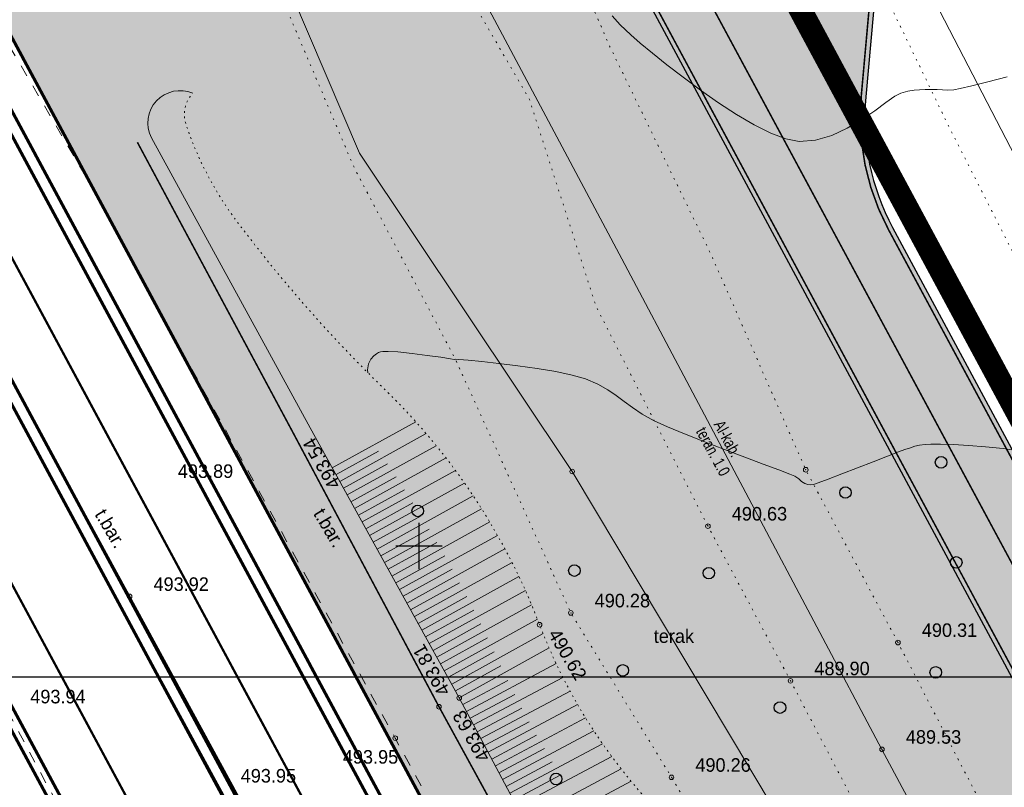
# Model space of a CAD drawing. Extents: x -516234 to 73329, y -4499813 to 47259.
# Tile 6 of 141: x 29640 to 29704, y 36622 to 36671. Entities that reach past the tile are written whole.
import ezdxf

# ---------------------------------------------------------------- set-up
doc = ezdxf.new("R2010")
doc.units = 0
doc.header["$LTSCALE"] = 0.5
doc.header["$MEASUREMENT"] = 0
doc.header["$PDMODE"] = 32
doc.header["$PDSIZE"] = 0.3
for name, pattern in [('ACAD_ISO03W100', [30, 12, -18]), ('DASHED', [0.75, 0.5, -0.25]), ('Д_ТРОТ_ТРУБА', [3, 1.5, -1.5]), ('Контура низ откосов  Штриховая 0.1-0.5 - - - - - - -', [0.6, 0.1, -0.5]), ('РА_КОНТУРЫ', [1.5, 0, -1.5])]:
    doc.linetypes.add(name, pattern=pattern)
for name, color, linetype in [('(001) Сетка', 92, 'Continuous'), ('(004) Точки рельефа', 7, 'Continuous'), ('(007) Здания', 7, 'Continuous'), ('(013) Газ', 30, 'ИК_Газопровод -------г--------'), ('(019) Связь', 3, 'ИК_КАБ_СВЯЗИ'), ('(025) Дорога', 7, 'Continuous'), ('(031) Горизонтали', 42, 'Continuous'), ('(035) Откосы', 7, 'Continuous'), ('(037) Контуры', 7, 'Continuous'), ('(038) Деревья', 7, 'Continuous'), ('1 PARK', 7, 'Continuous'), ('7_газон', 7, 'Continuous'), ('STOYANKA', 7, 'Continuous'), ('орто', 7, 'Continuous')]:
    doc.layers.add(name, color=color, linetype=linetype)
doc.layers.add('.', color=7, linetype='Continuous', lineweight=15)
doc.styles.add('BM-431', font='bm431.ttf')
doc.styles.add('D-431', font='d431.ttf')
doc.styles.get("Standard").update_dxf_attribs({"font": 'times.ttf'})
doc.linetypes.add('ИК_Газопровод -------г--------', pattern='A,9,-0.6,["Г",Standard,S=1.199999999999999,R=0,X=0,Y=-0.6],-1.199999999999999', length=10.8)
doc.linetypes.add('ИК_КАБ_СВЯЗИ', pattern='A,4,["o",Standard,S=0.5,R=0,X=0,Y=-0.125],4,-2', length=10)

# ---------------------------------------------------------------- blocks, each defined once
blk = doc.blocks.new('9633')
at = {"layer": '(031) Горизонтали', "color": 42, "linetype": 'Continuous', "lineweight": 0}
for points in [[(28712.33580749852, 36671.48505534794), (28712.8695535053, 36670.89965764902), (28713.5606406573, 36670.24939523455), (28714.16520828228, 36669.72852417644), (28714.95127366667, 36669.07344818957), (28715.88394993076, 36668.3219565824), (28716.92835019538, 36667.5118386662), (28718.04958758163, 36666.68088374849), (28719.2127752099, 36665.86688114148), (28720.38302620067, 36665.10762015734), (28721.52545367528, 36664.44089010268), (28722.60517075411, 36663.90448028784), (28723.58729055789, 36663.536180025), (28724.43692620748, 36663.37377862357), (28725.49878343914, 36663.44875187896), (28726.54462202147, 36663.75533143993), (28727.54837131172, 36664.22272792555), (28728.4839606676, 36664.78015194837), (28729.32531944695, 36665.35681412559), (28730.04637700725, 36665.88192507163), (28730.62106270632, 36666.28469540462), (28731.02330590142, 36666.49433573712), (28731.47566645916, 36666.60785587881), (28731.86759431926, 36666.6727427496), (28732.22655106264, 36666.70498459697), (28732.57999827, 36666.72056967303), (28732.95539752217, 36666.73548622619), (28733.37525567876, 36666.7317284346), (28733.70479539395, 36666.69764791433), (28734.03219879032, 36666.67370285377), (28734.44564799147, 36666.70035144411), (28734.84495103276, 36666.78127713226), (28735.60398849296, 36666.96106786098), (28736.64749224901, 36667.2237619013), (28737.90019417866, 36667.55339752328)], [(28738.7849226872, 36643.34333790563), (28737.63755487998, 36643.51553297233), (28736.49294342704, 36643.6402143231), (28735.40201895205, 36643.72408276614), (28734.4157120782, 36643.77383910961), (28733.58495342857, 36643.79618416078), (28732.96067362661, 36643.7978187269), (28732.59380329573, 36643.785443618), (28732.22049138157, 36643.73999869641), (28731.93143982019, 36643.67110066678), (28731.64584255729, 36643.57702656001), (28731.28289353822, 36643.45605340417), (28730.87494519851, 36643.30882164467), (28730.15286328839, 36643.03239309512), (28729.22645209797, 36642.6721723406), (28728.20551591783, 36642.27356396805), (28727.19985903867, 36641.88197256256), (28726.31928575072, 36641.54280271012), (28725.67360034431, 36641.30145899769), (28725.37260710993, 36641.20334601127), (28725.16687820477, 36641.18754514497), (28724.99820307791, 36641.20701553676), (28724.80298336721, 36641.27116457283), (28724.60136673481, 36641.3949519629), (28724.40860605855, 36641.56319987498), (28724.15376080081, 36641.74010938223), (28723.82882778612, 36641.8737500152), (28723.12093498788, 36642.14216066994), (28722.12090737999, 36642.51588180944), (28720.91956993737, 36642.96545389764), (28719.60774763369, 36643.46141739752), (28718.2762654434, 36643.97431277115), (28717.01594834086, 36644.47468048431), (28715.91762129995, 36644.93306099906), (28715.07210929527, 36645.31999477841), (28714.28645045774, 36645.75153314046), (28713.65778310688, 36646.1681683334), (28713.12165721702, 36646.5697227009), (28712.61362276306, 36646.95601858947), (28712.06922971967, 36647.32687834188), (28711.42402806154, 36647.68212430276), (28710.61356776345, 36648.0215788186), (28709.76376925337, 36648.26903393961), (28708.69394854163, 36648.49447079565), (28707.48946428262, 36648.69599562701), (28706.23567513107, 36648.87171467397), (28705.01793974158, 36649.01973417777), (28703.92161676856, 36649.13816037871), (28703.03206486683, 36649.22509951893), (28702.43464269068, 36649.27865783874), (28702.21470889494, 36649.29694157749), (28702.13658927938, 36649.28596525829), (28701.89165720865, 36649.32386908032), (28701.25945428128, 36649.41885538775), (28700.38327944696, 36649.54261418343), (28699.40643165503, 36649.6668354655), (28698.47220985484, 36649.76320923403), (28697.85182002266, 36649.80123371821), (28697.50875220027, 36649.7974464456), (28697.35543836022, 36649.7761407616), (28697.30484002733, 36649.75917422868), (28697.23412420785, 36649.72437405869), (28697.10247191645, 36649.6474528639), (28696.92951874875, 36649.51399214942), (28696.74491035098, 36649.30292218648), (28696.58853312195, 36648.98719162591), (28696.51540208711, 36648.61553810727), (28696.53995850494, 36648.42610480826)]]:
    blk.add_lwpolyline(points, dxfattribs=at)
at = {"layer": '(004) Точки рельефа', "lineweight": 0, "style": 'D-431'}
for s, height, rotation, p in [('493.54', 0.875, 119.8055330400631, (28694.82900906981, 36641.21689812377)), ('490.62', 0.8749999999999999, 300.6963924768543, (28708.16962998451, 36631.53139242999)), ('493.81', 0.875, 119.5005434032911, (28701.91553804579, 36627.85085649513)), ('493.63', 0.875, 119.5920871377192, (28704.5051594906, 36623.58859567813))]:
    blk.add_text(s, height=height, rotation=rotation, dxfattribs=at).set_placement(p)
for s, p in [('493.89', (28684.25582237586, 36641.62403567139)), ('490.63', (28720.083534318, 36638.87136579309)), ('493.92', (28682.68066491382, 36634.3240303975)), ('490.28', (28711.21603431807, 36633.26039783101)), ('490.31', (28732.37383431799, 36631.34915219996)), ('489.90', (28725.42353431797, 36628.87305220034)), ('493.94', (28674.71033431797, 36627.05535219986)), ('489.53', (28731.34033431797, 36624.4468522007)), ('493.95', (28694.92554440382, 36623.16018367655)), ('490.26', (28717.72763431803, 36622.63581142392)), ('493.95', (28688.32050424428, 36621.93997974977))]:
    blk.add_text(s, height=0.875, dxfattribs=at).set_placement(p)
at = {"layer": '(037) Контуры', "linetype": 'РА_КОНТУРЫ', "lineweight": 0, "ltscale": 0.5, "style": 'BM-431'}
blk.add_text('terak', height=0.875, dxfattribs=at).set_placement((28715.03667279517, 36630.9626877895))
blk = doc.blocks.new('d')
at = {"layer": '(038) Деревья'}
blk.add_ellipse((0, 0), major_axis=(0.2651650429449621, 0.2651650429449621), ratio=0.9999999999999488, start_param=5.497787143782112, end_param=11.7809724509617, dxfattribs=at)
blk = doc.blocks.new('Setka')
at = {"layer": '(001) Сетка'}
for p, q in [((0, 1.5), (0, -1.5)), ((-1.5, 0), (1.5, 0))]:
    blk.add_line(p, q, dxfattribs=at)

msp = doc.modelspace()

# ---------------------------------------------------------------- hatches: boundary and pattern name
at = {"layer": '1 PARK', "lineweight": 0, "true_color": 0x00c200, "transparency": 33554508}
h = msp.add_hatch(color=92, dxfattribs=at)
h.dxf.hatch_style = 1
edge = h.paths.add_edge_path()
edge.add_line((29724.64239257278, 36512.79432187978), (29471.60044474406, 36982.55049501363))
edge.add_line((29471.60044474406, 36982.55049501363), (29506.29401808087, 36972.14843313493))
edge.add_arc((29494.80619221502, 36933.83355538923), 39.99999999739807, 28.309861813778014, 73.30986225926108, ccw=False)
edge.add_line((29530.02202180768, 36952.80314541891), (29731.94540582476, 36577.94530873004))
edge.add_arc((29696.72957622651, 36558.97571869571), 40.00000000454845, -16.690138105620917, 28.309861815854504, ccw=False)
edge.add_line((29735.04445390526, 36547.48789258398), (29724.64239257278, 36512.79432187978))
at = {"layer": '7_газон', "lineweight": 0, "true_color": 0x5c5c5c, "transparency": 33554687}
h = msp.add_hatch(color=251, dxfattribs=at)
h.dxf.hatch_style = 1
edge = h.paths.add_edge_path(flags=16)
edge.add_line((29676.9670253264, 36922.96084250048), (29652.77291892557, 36909.92828613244))
edge.add_arc((29654.19563818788, 36907.28709892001), 2.999999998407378, 118.3098620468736, 208.3098621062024)
edge.add_line((29651.55445097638, 36905.86437965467), (29669.68837844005, 36872.19990448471))
edge.add_arc((29672.32956565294, 36873.62262374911), 2.999999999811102, 208.30986207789, 298.2780487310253)
edge.add_line((29673.75081818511, 36870.98064698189), (29697.06899177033, 36883.5246684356))
edge.add_arc((29695.17398839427, 36887.04730412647), 4.000000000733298, 298.2780487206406, 388.3063323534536)
edge.add_line((29698.69568820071, 36888.94404619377), (29681.03101944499, 36921.74221183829))
edge.add_arc((29678.3897445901, 36920.31965528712), 3.00000000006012, 28.30633236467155, 118.3098620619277)
edge = h.paths.add_edge_path(flags=16)
edge.add_arc((29582.9855072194, 36967.89968877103), 30.00000001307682, 100.3549001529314, 118.3098620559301)
edge.add_line((29568.75831457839, 36994.31156091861), (29528.13142186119, 36972.42721186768))
edge.add_arc((29529.55414112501, 36969.78602465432), 2.999999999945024, 118.3098620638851, 225.976051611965)
edge.add_arc((29494.80619221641, 36933.83355539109), 46.99999999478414, 28.309861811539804, 45.97605160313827, ccw=False)
edge.add_line((29536.18479198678, 36956.12282367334), (29686.13726511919, 36677.7456560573))
edge.add_arc((29688.77845233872, 36679.16837530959), 2.999999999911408, 208.3098618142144, 354.8617095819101)
edge.add_line((29691.76639664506, 36678.8996955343), (29699.50725581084, 36764.98453772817))
edge.add_arc((29669.62781274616, 36767.67133548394), 30.00000000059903, 354.8617095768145, 388.3098620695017)
edge.add_line((29696.03968487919, 36781.89852812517), (29580.77358266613, 36995.88266607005))
edge.add_arc((29578.13239545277, 36994.45994680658), 2.999999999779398, 28.30986205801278, 100.3549001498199)
edge = h.paths.add_edge_path()
edge.add_line((29429.45156085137, 37065.40154354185), (29443.21523881, 37039.99022628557))
edge.add_line((29443.21523881, 37039.99022628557), (29467.007078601, 36995.82219918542))
edge.add_arc((29480.21301466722, 37002.93579550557), 14.99999999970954, 208.3098620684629, 253.3098622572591)
edge.add_line((29475.90507996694, 36988.56771635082), (29508.30438760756, 36978.85353674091))
edge.add_arc((29494.80619219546, 36933.83355536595), 47.00000002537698, 63.28493720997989, 73.30986224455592, ccw=False)
edge.add_arc((29520.43076144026, 36984.74898970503), 10.00000000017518, 243.284937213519, 298.3098620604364)
edge.add_line((29525.17315898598, 36975.94503232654), (29566.62423568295, 36998.27334173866))
edge.add_arc((29582.98550721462, 36967.89968878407), 34.49999999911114, 90.70226828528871, 118.3098620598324, ccw=False)
edge.add_line((29582.56265496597, 37002.39709732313), (29601.16238589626, 37002.62508366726))
edge.add_arc((29600.79468828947, 37032.62283022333), 29.99999999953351, 270.7022682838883, 298.3364137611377)
edge.add_line((29615.03411904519, 37006.21755401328), (29627.39519750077, 37012.88344606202))
edge.add_arc((29631.42970288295, 37005.4019511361), 8.500000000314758, 28.306332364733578, 118.3364137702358, ccw=False)
edge.add_line((29638.91331497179, 37009.43252803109), (29702.65760048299, 36891.0778810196))
edge.add_arc((29695.17398839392, 36887.04730412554), 8.499999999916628, -61.72195127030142, 28.306332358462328, ccw=False)
edge.add_line((29699.20087056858, 36879.56170328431), (29664.33022544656, 36860.80302483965))
edge.add_arc((29666.69897966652, 36856.39973022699), 5.000000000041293, 118.2780487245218, 208.3098620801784)
edge.add_line((29662.29700097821, 36854.02853145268), (29700.001465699, 36784.03260702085))
edge.add_arc((29669.62781274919, 36767.67133548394), 34.49999999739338, -5.138290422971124, 28.30986207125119, ccw=False)
edge.add_line((29703.98917227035, 36764.58151806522), (29695.14768138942, 36666.25672866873))
edge.add_arc((29710.0874029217, 36664.91332979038), 15.00000000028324, 174.8617095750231, 208.3098618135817)
edge.add_line((29696.8814668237, 36657.7997335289), (29738.10817600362, 36581.26498698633))
edge.add_arc((29696.72957622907, 36558.97571869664), 47.00000000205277, -16.690138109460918, 28.3098618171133, ccw=False)
edge.add_line((29741.74955749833, 36545.47752301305), (29732.03538262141, 36513.07823193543))
edge.add_arc((29746.40346174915, 36508.77029714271), 14.99999999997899, 163.309861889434, 208.3098620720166)
edge.add_line((29733.19752568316, 36501.65670082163), (29762.25672105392, 36447.71016536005))
edge.add_line((29762.25672105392, 36447.71016536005), (29788.31828072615, 36389.8396773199))
edge.add_line((29788.31828072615, 36389.8396773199), (29723.7285416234, 36509.74639209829))
edge.add_line((29723.7285416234, 36509.74639209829), (29735.04445390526, 36547.48789258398))
edge.add_arc((29696.7295762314, 36558.97571869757), 39.9999999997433, 343.3098618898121, 388.3098618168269)
edge.add_line((29731.94540582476, 36577.94530873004), (29530.02202180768, 36952.80314541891))
edge.add_arc((29494.80619221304, 36933.83355538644), 40.00000000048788, 28.30986181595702, 73.30986225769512)
edge.add_line((29506.29401808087, 36972.14843313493), (29468.5366372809, 36983.46910649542))
edge.add_line((29468.5366372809, 36983.46910649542), (29424.2348273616, 37065.40154354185))
edge = h.paths.add_edge_path(flags=16)
edge.add_line((29653.96902770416, 36965.66145273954), (29629.77229082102, 36952.62747941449))
edge.add_arc((29631.19501008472, 36949.98629220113), 2.999999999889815, 118.3098620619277, 208.3098620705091)
edge.add_line((29628.55382287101, 36948.56357293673), (29646.57493355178, 36915.10853490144))
edge.add_arc((29649.2161207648, 36916.53125416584), 2.999999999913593, 208.3098620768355, 298.3098620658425)
edge.add_line((29650.63884002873, 36913.89006695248), (29674.83351591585, 36926.92293008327))
edge.add_arc((29673.4107966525, 36929.56411729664), 2.999999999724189, 298.3098620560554, 388.3063323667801)
edge.add_line((29676.05207150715, 36930.98667384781), (29658.03302182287, 36964.44282207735))
edge.add_arc((29655.3917469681, 36963.02026552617), 2.999999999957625, 28.30633236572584, 118.3098620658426)
edge = h.paths.add_edge_path(flags=16)
edge.add_line((29653.05407388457, 36973.68728408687), (29634.95140268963, 37007.29869320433))
edge.add_arc((29631.42970288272, 37005.4019511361), 4.00000000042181, 28.30633236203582, 118.3364137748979)
edge.add_line((29629.53111211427, 37008.92265463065), (29617.1700336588, 37002.25676258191))
edge.add_arc((29600.79468827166, 37032.6228302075), 34.49999999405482, 278.95978604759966, 298.33641380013, ccw=False)
edge.add_arc((29606.63498333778, 36995.58040921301), 3.000000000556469, 98.95978601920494, 208.3098621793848)
edge.add_line((29603.99379612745, 36994.15768994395), (29623.57430544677, 36957.80772818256))
edge.add_arc((29626.21549265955, 36959.23044744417), 2.9999999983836, 208.3098620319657, 298.3098620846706)
edge.add_line((29627.6382119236, 36956.58926023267), (29651.83551829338, 36969.62354032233))
edge.add_arc((29650.41279902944, 36972.26472753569), 3.000000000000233, 298.3098620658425, 388.306332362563)

# ---------------------------------------------------------------- linework, layer by layer
at = {"layer": '(004) Точки рельефа', "color": 0, "linetype": 'ByBlock', "lineweight": 0}
for p in [(29676.15432980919, 36642.03754540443), (29691.2614298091, 36642.15064540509), (29684.93492980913, 36638.50704540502), (29647.53206040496, 36633.96577797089), (29676.0674298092, 36632.90214540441), (29674.04722980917, 36632.13744540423), (29697.22522980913, 36630.98604540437), (29690.2749298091, 36628.50994540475), (29668.84932980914, 36627.40924540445), (29667.53982980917, 36626.83644540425), (29664.70692980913, 36624.8061454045), (29696.19172980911, 36624.08374540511), (29682.57902980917, 36622.27634540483)]:
    msp.add_point(p, dxfattribs=at)
at = {"layer": '(007) Здания', "color": 1}
msp.add_lwpolyline([(34408.17728257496, 37158.90240990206), (28678.3499084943, 37158.90240990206), (28678.3499084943, 36628.77861232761), (34408.17728257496, 36628.77861232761)], close=True, dxfattribs=at)
at = {"layer": '(007) Здания', "lineweight": 0, "const_width": 0.1, "flags": 128}
for points in [[(29741.762374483, 36456.45038000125), (29660.03388359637, 36609.31717065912), (29613.08442288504, 36695.5971807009), (29603.16112804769, 36714.06290720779), (29533.97596266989, 36842.54329865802), (29525.37917372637, 36858.40205139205), (29452.48639719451, 36993.25592996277), (29443.52974115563, 37009.95535235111), (29421.65990976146, 37050.31945174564)], [(29742.4673227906, 36456.82859852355), (29660.73799336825, 36609.69695759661), (29613.78812404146, 36695.97771856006), (29603.8658199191, 36714.44160149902), (29534.67980375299, 36842.92357351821), (29526.08271309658, 36858.78288283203), (29453.19078234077, 36993.63519669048), (29444.23393877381, 37010.33496871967), (29422.36329994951, 37050.7005583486)], [(29740.09869674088, 36494.49755418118), (29730.41232098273, 36511.6407975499), (29721.10680099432, 36528.31222785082), (29711.63933673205, 36545.8393236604), (29700.90734688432, 36565.4545957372), (29690.93007423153, 36583.78337509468), (29680.55194925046, 36603.09176966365), (29667.53981173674, 36626.83641469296), (29658.03236038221, 36644.67438913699), (29648.03309364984, 36663.31204805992)]]:
    msp.add_lwpolyline(points, dxfattribs=at)
at = {"layer": '(013) Газ', "lineweight": 0, "flags": 128}
msp.add_lwpolyline([(29525.4045298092, 37048.0812454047), (29531.16032980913, 37039.10674540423), (29539.03442980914, 37023.9947454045), (29540.16602980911, 37021.19084540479), (29539.27042980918, 37018.60784540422), (29533.5626298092, 37011.72844540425), (29529.25442980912, 37006.75534540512), (29524.91812980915, 37001.27644540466), (29517.62702980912, 36991.22024540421), (29508.46972980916, 36979.31684540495), (29503.95652980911, 36971.83674540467), (29513.30102980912, 36954.80344540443), (29520.01352980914, 36941.40164540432), (29527.99152980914, 36927.06934540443), (29538.26772980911, 36908.13784540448), (29552.22252980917, 36883.58144540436), (29562.9265298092, 36863.59834540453), (29568.87632980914, 36853.651245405), (29578.9045298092, 36835.70134540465), (29587.68822980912, 36819.03094540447), (29597.08572980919, 36801.50184540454), (29611.7932298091, 36773.69974540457), (29622.8681298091, 36752.86994540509), (29632.62652980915, 36733.82944540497), (29642.05702980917, 36714.74094540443), (29649.24532980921, 36696.49514540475), (29654.71632980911, 36680.57834540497), (29662.39652980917, 36662.6074454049), (29676.15432980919, 36642.03754540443), (29689.2174298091, 36620.2101454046), (29698.95182980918, 36600.03514540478), (29708.9171298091, 36582.19414540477), (29725.84472980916, 36551.17434540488), (29738.19912980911, 36530.15064540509), (29750.36268157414, 36512.07232270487), (29762.3080298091, 36492.93034540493), (29777.20752980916, 36461.74964540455), (29800.4448298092, 36421.63744540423), (29814.55452980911, 36397.86484540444)], dxfattribs=at)
at = {"layer": '(019) Связь', "lineweight": 0, "flags": 128}
for points in [[(29845.77499956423, 36411.94192992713), (29832.6952298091, 36428.04424540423), (29805.59946008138, 36468.11178495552), (29530.62606186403, 36998.11573333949), (29534.25613077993, 37019.90358326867), (29517.60932965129, 37060.71951957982)], [(29514.83162980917, 37049.761445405), (29518.67122980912, 37045.21124540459), (29525.95242980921, 37035.17724540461), (29528.7734298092, 37021.40064540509), (29526.18852980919, 37015.33294540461), (29523.52162980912, 37012.33214540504), (29518.67252980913, 37007.59394540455), (29510.11892980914, 36999.15214540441), (29506.1915298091, 36984.80864540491), (29526.83482980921, 36945.59014540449), (29546.80742980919, 36909.66124540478), (29570.94542980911, 36864.29314540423), (29590.41202980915, 36836.47614540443), (29619.17332980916, 36778.32504540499), (29654.46622980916, 36702.51484540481), (29679.35692980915, 36655.78224540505), (29696.19172980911, 36624.08374540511), (29725.3618298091, 36569.60814540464), (29744.3187298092, 36532.2698454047), (29766.0236298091, 36495.88124540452)]]:
    msp.add_lwpolyline(points, dxfattribs=at)
at = {"layer": '(025) Дорога', "linetype": 'Д_ТРОТ_ТРУБА', "lineweight": 0, "flags": 128}
msp.add_lwpolyline([(29728.03525923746, 36510.13536327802), (29718.50083250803, 36526.32198035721), (29708.37262157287, 36544.30489306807), (29698.1594378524, 36562.97353809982), (29687.22552277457, 36583.03763372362), (29677.64409831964, 36601.09752114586), (29664.70693192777, 36624.80618082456), (29644.70940672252, 36661.06989249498), (29635.55283733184, 36676.73771477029), (29625.08975872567, 36694.49071412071), (29617.27268392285, 36708.28227827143), (29607.37438262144, 36726.36615364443), (29597.89492260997, 36743.94223028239), (29588.13156769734, 36762.1520577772), (29577.71545828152, 36781.3694874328), (29569.15765237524, 36797.4371591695), (29559.50225918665, 36815.20815842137), (29550.67555563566, 36831.54772201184), (29540.71227271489, 36850.44028201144), (29531.53170177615, 36867.38160831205), (29522.69500232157, 36883.69718115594), (29513.33249779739, 36901.15430510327), (29503.85104073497, 36918.47648056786), (29484.88712259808, 36953.63563107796), (29476.15238263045, 36970.04716743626), (29467.84048299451, 36985.88093233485, -0.1753525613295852), (29464.80247612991, 37008.04327865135, 0.01467843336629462), (29465.55209300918, 37018.91181871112, -0.04925175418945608), (29465.92666090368, 37023.16813633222, -0.04925175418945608)], format="xyb", dxfattribs=at)
msp.add_lwpolyline([(29705.41125506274, 36488.10674542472), (29717.43262771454, 36481.96623871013), (29708.95679129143, 36497.870974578), (29701.04974264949, 36512.69913441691), (29691.96513613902, 36529.43154286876), (29683.98811557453, 36544.1617402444), (29675.45430285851, 36559.93352737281), (29667.44529345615, 36574.81466571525), (29657.19714022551, 36591.51007861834), (29647.75864429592, 36611.42124656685), (29639.56170471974, 36626.69223153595), (29625.7698511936, 36652.72297992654), (29612.9716332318, 36676.13675559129), (29603.90002405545, 36692.58927311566), (29594.84840254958, 36709.57358378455), (29585.6328418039, 36726.91575373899), (29572.62669869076, 36751.04225016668), (29558.49597440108, 36777.38687346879), (29550.53395287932, 36791.54629317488), (29539.74816367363, 36790.1507442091)], dxfattribs=at)
at = {"layer": '(035) Откосы', "lineweight": 0}
for p, q in [((29660.63714026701, 36642.27183381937), (29666.03917591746, 36645.2566597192)), ((29661.11984630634, 36641.39821658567), (29666.71234472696, 36644.48828026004)), ((29660.87849328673, 36641.83502520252), (29663.62851447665, 36643.35451433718)), ((29661.60255234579, 36640.52459935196), (29667.36347802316, 36643.70772535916)), ((29662.08525838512, 36639.65098211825), (29667.99288154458, 36642.91516394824)), ((29661.36119932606, 36640.96140796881), (29664.20092248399, 36642.53046078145)), ((29662.56796442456, 36638.77736488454), (29668.60081699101, 36642.11074062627)), ((29661.84390536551, 36640.0877907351), (29664.76239200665, 36641.70036330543)), ((29662.32661140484, 36639.21417350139), (29665.31306473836, 36640.86430020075)), ((29663.05067046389, 36637.90374765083), (29669.1875044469, 36641.29457699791)), ((29663.53337650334, 36637.03013041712), (29669.75312437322, 36640.4667727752)), ((29662.80931744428, 36638.34055626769), (29665.85306098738, 36640.02233794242)), ((29664.01608254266, 36636.15651318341), (29670.29781920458, 36639.62740665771)), ((29663.29202348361, 36637.46693903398), (29666.38248077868, 36639.17453179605)), ((29663.77472952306, 36636.59332180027), (29666.9014047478, 36638.32092631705)), ((29664.49878858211, 36635.28289594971), (29670.82169459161, 36638.77653702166)), ((29664.98149462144, 36634.409278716), (29671.32482030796, 36637.91420242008)), ((29664.25743556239, 36635.71970456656), (29667.40989484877, 36637.46155573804)), ((29665.46420066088, 36633.53566148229), (29671.80723084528, 36637.04042191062)), ((29664.74014160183, 36634.84608733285), (29667.90799489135, 36636.59644426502)), ((29665.22284764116, 36633.97247009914), (29668.39573091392, 36635.72560628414)), ((29665.94690670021, 36632.66204424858), (29672.26892570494, 36636.15519521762)), ((29666.42961273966, 36631.78842701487), (29672.70986939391, 36635.25850272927)), ((29665.70555368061, 36633.09885286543), (29668.87311140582, 36634.84904648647)), ((29666.18825971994, 36632.22523563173), (29669.34012737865, 36633.96675990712)), ((29666.91231877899, 36630.91480978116), (29673.12999112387, 36634.35030533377)), ((29667.39502481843, 36630.04119254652), (29673.52918420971, 36633.43054408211)), ((29666.67096575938, 36631.35161839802), (29669.79675229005, 36633.0787318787)), ((29667.87773085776, 36629.16757531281), (29673.90730514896, 36632.49913968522)), ((29667.15367179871, 36630.47800116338), (29670.24294181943, 36632.18493791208)), ((29667.63637783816, 36629.60438392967), (29670.67863348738, 36631.28534348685)), ((29668.36043689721, 36628.29395807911), (29674.2729591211, 36631.56084682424)), ((29668.84314293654, 36627.4203408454), (29674.6601489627, 36630.63445333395)), ((29668.11908387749, 36628.73076669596), (29671.10389972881, 36630.37998862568)), ((29668.60178991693, 36627.85714946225), (29671.53261851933, 36629.47654142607)), ((29669.31170008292, 36626.53905596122), (29675.1178196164, 36629.62447413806)), ((29669.78007451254, 36625.6576720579), (29675.55667282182, 36628.72740242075)), ((29669.07751286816, 36626.97974791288), (29671.99258470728, 36628.52884031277)), ((29669.54588729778, 36626.09836400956), (29672.44002458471, 36627.63633162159)), ((29670.24844894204, 36624.77628815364), (29676.02017701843, 36627.84343043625)), ((29670.71682337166, 36623.89490425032), (29676.50832077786, 36626.97255211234)), ((29670.01426172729, 36625.21698010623), (29672.899803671, 36626.75038008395)), ((29670.48263615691, 36624.33559620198), (29673.37190178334, 36625.87097497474)), ((29671.18519780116, 36623.01352034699), (29677.02115053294, 36626.11479212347)), ((29670.95101058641, 36623.45421229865), (29673.85632765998, 36624.99812093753)), ((29671.65357223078, 36622.13213644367), (29677.55877112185, 36625.27020618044)), ((29672.12194666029, 36621.25075254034), (29678.1213470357, 36624.43888169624)), ((29671.41938501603, 36622.57282839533), (29674.35311906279, 36624.13183804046)), ((29672.59032108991, 36620.36936863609), (29678.70910439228, 36623.62093883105)), ((29671.88775944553, 36621.691444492), (29674.86234322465, 36623.27216201)), ((29672.35613387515, 36620.81006058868), (29675.38409764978, 36622.41914466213)), ((29673.05869551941, 36619.48798473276), (29679.3223336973, 36622.81653196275)), ((29673.52706994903, 36618.60660082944), (29679.96139347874, 36622.02585161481))]:
    msp.add_line(p, q, dxfattribs=at)
at = {"layer": '(035) Откосы', "lineweight": 0, "flags": 128}
msp.add_lwpolyline([(29787.25822495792, 36502.92589241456), (29784.86920567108, 36501.7601098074), (29774.69319791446, 36498.16242333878), (29766.02798250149, 36495.86468158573), (29756.24512425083, 36494.56138006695), (29750.85551234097, 36494.12579090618), (29750.85551234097, 36494.12579090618), (29750.85551234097, 36494.12579090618, -0.4084800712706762), (29740.44351299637, 36500.28630359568), (29731.49889028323, 36512.54145622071), (29722.33831609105, 36528.95298893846), (29713.18073685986, 36545.81734539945), (29702.17484551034, 36566.38324505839), (29692.47147388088, 36583.81737504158), (29681.1577035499, 36604.24732499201), (29668.84929706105, 36627.40920290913), (29659.2069015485, 36644.86032679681), (29648.94473619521, 36663.61093949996), (29648.94473619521, 36663.61093949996, -0.7056642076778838), (29651.61118245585, 36666.48227251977)], format="xyb", dxfattribs=at)
at = {"layer": '(035) Откосы', "linetype": 'Контура низ откосов  Штриховая 0.1-0.5 - - - - - - -', "lineweight": 0, "flags": 128}
msp.add_lwpolyline([(29797.91991817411, 36512.48784311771), (29784.45533852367, 36505.06481975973), (29777.17019641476, 36502.51375057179), (29769.79108359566, 36500.81534864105, -0.07701491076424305), (29762.67603374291, 36499.9077722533, -0.05577618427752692), (29752.1219767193, 36499.105863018, -0.4010751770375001), (29746.94394461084, 36504.70563876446, -0.01361798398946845), (29742.06876105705, 36514.22789010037), (29734.12273673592, 36527.98646598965), (29726.79149259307, 36539.46393516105), (29721.2955505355, 36549.00517379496), (29711.56523214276, 36561.44124926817, -0.1146508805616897), (29706.22721212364, 36572.90973898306, 0.03249098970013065), (29699.89257711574, 36584.72508514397, -0.06849742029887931), (29686.73548567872, 36609.68025768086, 0.04543352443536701), (29681.17455677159, 36620.64194278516, -0.09554474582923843), (29674.04723308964, 36632.1374066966, 0.1093982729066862), (29664.03200192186, 36647.34340141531, -0.03885051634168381), (29654.50661772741, 36658.1451148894, -0.07998094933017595), (29651.17885925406, 36664.45363055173, -0.2744735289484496), (29651.61118245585, 36666.48227251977, -0.01790176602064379)], format="xyb", dxfattribs=at)
at = {"layer": '(037) Контуры', "linetype": 'РА_КОНТУРЫ', "lineweight": 0, "ltscale": 0.5, "flags": 128}
msp.add_lwpolyline([(29755.04077472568, 36506.78989662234), (29749.55892649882, 36504.71865606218), (29743.93502640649, 36515.17753636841), (29735.41522741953, 36528.70619685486), (29728.61977677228, 36539.94076516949), (29722.32114540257, 36549.69191522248), (29715.1268340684, 36562.79275359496), (29702.66348585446, 36586.19353718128), (29697.33247490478, 36596.28256397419), (29689.20851291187, 36610.85282235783), (29682.5789960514, 36622.2763185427), (29676.06744009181, 36632.90212627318), (29668.59320942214, 36649.312673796), (29662.06464549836, 36661.64381750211), (29656.31976662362, 36675.12851883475), (29650.06209021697, 36688.28134498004), (29644.47316955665, 36699.55290921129), (29637.36183763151, 36711.28428142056), (29632.36174313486, 36716.07937194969), (29624.68160750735, 36730.74959521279), (29618.9497404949, 36742.25506716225), (29612.32520716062, 36755.37790184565), (29603.25658454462, 36773.26586058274), (29595.88533783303, 36786.8645036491), (29588.98291583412, 36799.61847954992), (29584.54556848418, 36808.36303738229), (29577.76510707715, 36820.1733816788), (29566.04250200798, 36839.8896059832), (29558.70718168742, 36860.45953546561), (29549.67653794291, 36879.08920578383), (29542.6271770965, 36891.38136021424), (29534.78511255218, 36905.11094827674), (29523.18849822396, 36920.17498473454), (29514.56272471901, 36935.54792634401), (29507.28444792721, 36948.43184844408), (29499.05851350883, 36964.41955414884), (29491.99115241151, 36977.56037804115), (29485.19368250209, 36991.13903379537), (29476.92277338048, 37006.21609362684), (29476.89373791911, 37011.68396476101), (29488.33226104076, 37014.47997411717), (29493.3193988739, 37005.20762645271), (29496.88407585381, 36997.64360158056), (29504.16535667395, 36984.15191610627), (29510.89685299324, 36970.48829286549), (29519.16476488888, 36955.22330616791), (29526.661950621, 36943.02212015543), (29535.5256339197, 36927.36729031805), (29544.05944038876, 36912.32621872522), (29550.88593727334, 36894.27230541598), (29556.54482618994, 36883.52753670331), (29567.02091081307, 36864.47904179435), (29576.17249293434, 36847.54971057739), (29587.20837141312, 36827.12375669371), (29593.77791530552, 36815.26942771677), (29599.01896297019, 36804.98247720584), (29604.90377231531, 36793.25809178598), (29612.25902271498, 36779.95633300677), (29620.74785723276, 36763.68274084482), (29628.5879287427, 36749.22943450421), (29635.06951253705, 36736.71336238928), (29647.68278121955, 36715.787616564), (29652.9708283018, 36703.42947276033), (29658.25984694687, 36694.35205179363), (29665.10230345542, 36680.29258360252), (29673.37420437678, 36666.12916810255), (29677.68364113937, 36652.75241247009), (29684.93494007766, 36638.50702015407), (29690.27494673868, 36628.50995763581), (29696.8914787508, 36615.90592091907), (29704.27971913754, 36602.27329122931), (29710.5163885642, 36590.89277495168), (29717.24287042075, 36579.14840451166), (29723.30461279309, 36567.20110738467), (29729.7751977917, 36555.04489508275), (29735.56904135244, 36543.46045440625), (29742.15156456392, 36533.43341418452), (29749.54481989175, 36517.82555348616), (29755.04077472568, 36506.78989662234)], dxfattribs=at)
msp.add_lwpolyline([(29774.79593075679, 36524.72308427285), (29765.00858535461, 36542.91291934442), (29758.46602687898, 36555.24406293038), (29752.27533838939, 36566.7605266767), (29746.21560039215, 36578.10505847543), (29739.79999467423, 36590.18130237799), (29732.81360829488, 36602.59241103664), (29725.00652454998, 36616.97474528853), (29717.77323467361, 36629.34086934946), (29713.22192392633, 36638.9930728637), (29707.43107747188, 36650.77943496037), (29700.41569088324, 36664.53501997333), (29694.0590532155, 36677.66285500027), (29687.01465922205, 36693.60458870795), (29680.3671282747, 36707.49512433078), (29675.93277348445, 36716.97339655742), (29669.11231146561, 36730.67600386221), (29660.75741841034, 36747.69730609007), (29653.63208912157, 36759.75755015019), (29643.87574143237, 36776.80383066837), (29636.70342161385, 36789.89567273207), (29628.63843380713, 36804.79980164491), (29622.39975952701, 36816.83906145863), (29615.59230334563, 36829.26716503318), (29609.99139048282, 36840.17287158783), (29600.27500529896, 36859.78415390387), (29592.56588046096, 36874.51235434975), (29581.82987776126, 36895.81297029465), (29574.16975682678, 36907.85421717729), (29564.96021773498, 36922.39047951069), (29554.78303902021, 36938.83499069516), (29546.38318077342, 36953.83308016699), (29539.65269496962, 36966.22119996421), (29531.96057236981, 36979.91380370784), (29524.53134757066, 36993.58941631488), (29518.67250861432, 37007.59391431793), (29515.92654504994, 37011.40040898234), (29510.40470425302, 37010.28079761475), (29504.14814090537, 37010.16378965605), (29506.82216045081, 37003.08656765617), (29511.92930722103, 36987.30675434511), (29518.2069818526, 36973.45120193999), (29525.39930890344, 36958.60304377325), (29533.5252526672, 36946.07399077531), (29541.60924183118, 36930.14626050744), (29550.41893534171, 36915.75493833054), (29559.91637828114, 36899.35640343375), (29567.08968849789, 36887.34214188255), (29576.82506206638, 36868.22466749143), (29585.79171325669, 36851.63720160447), (29594.07866435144, 36830.92233668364), (29599.55762765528, 36819.66976411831), (29605.17253974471, 36808.21727054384), (29612.03998012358, 36794.90651109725), (29619.80905459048, 36783.33908069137), (29626.95440391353, 36768.02510346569), (29635.31428316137, 36752.39126114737), (29645.23154444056, 36738.12390018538), (29655.01288793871, 36720.42987204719), (29661.49347661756, 36707.38800461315), (29665.32206084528, 36698.65643651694), (29671.94460194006, 36684.71691974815), (29678.59814203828, 36669.48290718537), (29685.12971393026, 36656.08317949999), (29691.26144603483, 36642.15065581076), (29697.22521985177, 36630.98605314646), (29702.65919439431, 36620.46719456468), (29710.35231853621, 36606.54867877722), (29716.94585284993, 36594.72233910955), (29723.89924837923, 36582.74306205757), (29730.29186060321, 36570.95270666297), (29736.7914300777, 36559.29230159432), (29742.71022784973, 36547.37399195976), (29747.78832954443, 36538.18661199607), (29757.77560157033, 36519.4759813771), (29764.65502616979, 36507.46471614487), (29770.98453106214, 36511.09635649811), (29780.10894593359, 36514.95893085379)], close=True, dxfattribs=at)
at = {"layer": '.', "color": 253, "true_color": 0xa8a8a8, "const_width": 0.2}
msp.add_lwpolyline([(29775.28750115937, 36418.77492074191), (29440.96608901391, 37039.42121481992), (29426.89421410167, 37065.40154354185)], dxfattribs=at)
msp.add_lwpolyline([(29703.98917227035, 36764.58151806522), (29695.14768138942, 36666.25672866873, 0.146990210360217), (29696.8814668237, 36657.7997335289), (29738.10817600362, 36581.26498698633, -0.198912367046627), (29741.74955749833, 36545.47752301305), (29732.03538262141, 36513.07823193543, 0.1989123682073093), (29733.19752568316, 36501.65670082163), (29762.25672105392, 36447.71016536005), (29788.31828072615, 36389.8396773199), (29723.7285416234, 36509.74639209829), (29735.04445390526, 36547.48789258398, 0.1989123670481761), (29731.94540582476, 36577.94530873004), (29530.02202180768, 36952.80314541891, 0.1989123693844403)], format="xyb")
at = {"layer": 'STOYANKA', "color": 7, "linetype": 'DASHED', "ltscale": 10, "true_color": 0xffffff, "transparency": 33554687, "const_width": 0.15}
for points in [[(29696.58864075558, 36529.55462813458), (29426.22858968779, 37031.46075100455), (29407.84504296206, 37065.40154354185)], [(29708.73413075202, 36528.09368434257), (29435.02709674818, 37036.21326671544), (29419.21768244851, 37065.40154354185)]]:
    msp.add_lwpolyline(points, dxfattribs=at)
at = {"layer": 'STOYANKA', "color": 7, "linetype": 'ACAD_ISO03W100', "ltscale": 0.2, "true_color": 0xffffff, "transparency": 33554687, "const_width": 0.1}
msp.add_lwpolyline([(29467.00959812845, 36987.58088680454), (29507.29920284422, 36975.50098493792, -0.1989123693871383), (29533.10340689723, 36954.46298454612), (29735.02679091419, 36579.60514785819, -0.1989123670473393), (29738.39700570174, 36546.48270779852), (29727.67995463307, 36510.7385646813)], format="xyb", dxfattribs=at)
at = {"layer": 'STOYANKA', "color": 7, "lineweight": 50, "true_color": 0xffffff, "const_width": 0.1}
for points in [[(29723.92974451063, 36509.37287182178), (29735.33181548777, 36547.40173388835, 0.1989123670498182), (29732.2095245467, 36578.08758065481), (29530.28614052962, 36952.94541734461, 0.1989123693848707), (29506.38017677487, 36972.43579471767), (29468.35131200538, 36983.83786623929)], [(29703.69037783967, 36764.60838604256), (29694.84888695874, 36666.28359664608, 0.1469902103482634), (29696.61734810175, 36657.65746160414), (29737.84405728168, 36581.12271506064, -0.1989123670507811), (29741.4621959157, 36545.56368170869), (29731.7480210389, 36513.16439063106, 0.1989123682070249), (29732.9334069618, 36501.514428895), (29761.98755231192, 36447.57726847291), (29786.3116746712, 36393.56481297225)]]:
    msp.add_lwpolyline(points, format="xyb", dxfattribs=at)
at = {"layer": 'орто', "color": 1, "const_width": 1.5}
msp.add_lwpolyline([(29782.9222131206, 36501.07175844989), (29481.219258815, 37061.16397420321), (29478.1936039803, 37066.75011732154)], dxfattribs=at)
at = {"layer": 'орто', "const_width": 0.2}
for points in [[(29716.9897080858, 36482.19248167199), (29422.26926151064, 37029.32211893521), (29402.72735519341, 37065.40154354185)], [(29424.33537021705, 37065.40154354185), (29438.98642492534, 37038.35189878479), (29788.31828099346, 36389.83967672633)]]:
    msp.add_lwpolyline(points, dxfattribs=at)
at = {"layer": 'орто', "color": 40, "const_width": 0.2}
for points in [[(29658.88957976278, 36591.63312813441), (29422.92914954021, 37029.67855761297), (29403.5803031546, 37065.40154354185)], [(29689.97444393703, 36555.0124489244), (29431.7276566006, 37034.43107332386), (29414.95294264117, 37065.40154354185)], [(29740.76075854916, 36476.54569334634), (29470.41759129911, 36978.42047249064)]]:
    msp.add_lwpolyline(points, dxfattribs=at)
at = {"layer": 'орто', "color": 7, "true_color": 0xffffff, "const_width": 0.2}
msp.add_lwpolyline([(29681.73131675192, 36568.73380816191), (29431.06776857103, 37034.0746346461), (29414.09999467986, 37065.40154354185)], dxfattribs=at)

# ---------------------------------------------------------------- block references
at = {"layer": '(001) Сетка', "lineweight": 0}
msp.add_blockref('Setka', (29666.24172980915, 36637.22984540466), dxfattribs=at)
at = {"layer": '(007) Здания', "color": 18, "true_color": 0x000000}
msp.add_blockref('9633', (966.3948420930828, 0), dxfattribs=at)
at = {"layer": '(038) Деревья', "linetype": 'Continuous', "lineweight": 0}
for p in [(29700.01475269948, 36642.63273360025), (29693.82989263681, 36640.68051018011), (29666.1683220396, 36639.49506333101), (29700.99458455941, 36636.16174488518), (29676.29838956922, 36635.63921710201), (29684.99158079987, 36635.4708060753), (29679.42731482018, 36629.18506674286), (29699.66775059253, 36629.05513885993), (29689.59525516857, 36626.78632565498), (29675.11275568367, 36622.16939840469)]:
    msp.add_blockref('d', p, dxfattribs=at)

# ---------------------------------------------------------------- texts
at = {"layer": '(019) Связь', "linetype": 'Continuous', "lineweight": 0, "style": 'BM-431', "width": 0.8}
for s, p in [('Al-kab.', (29685.28242828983, 36645.08388012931)), ('teran. 1.0', (29684.13325641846, 36644.64143866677))]:
    msp.add_text(s, height=0.7499999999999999, rotation=298.4566235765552, dxfattribs=at).set_placement(p)
at = {"layer": '(025) Дорога', "linetype": 'Д_ТРОТ_ТРУБА', "lineweight": 0, "style": 'BM-431'}
for p in [(29645.2390761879, 36639.27732631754), (29659.37950057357, 36639.32430681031)]:
    msp.add_text('t.bar.', height=0.8749999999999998, rotation=300.699568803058, dxfattribs=at).set_placement(p)

doc.saveas('drawing.dxf')
